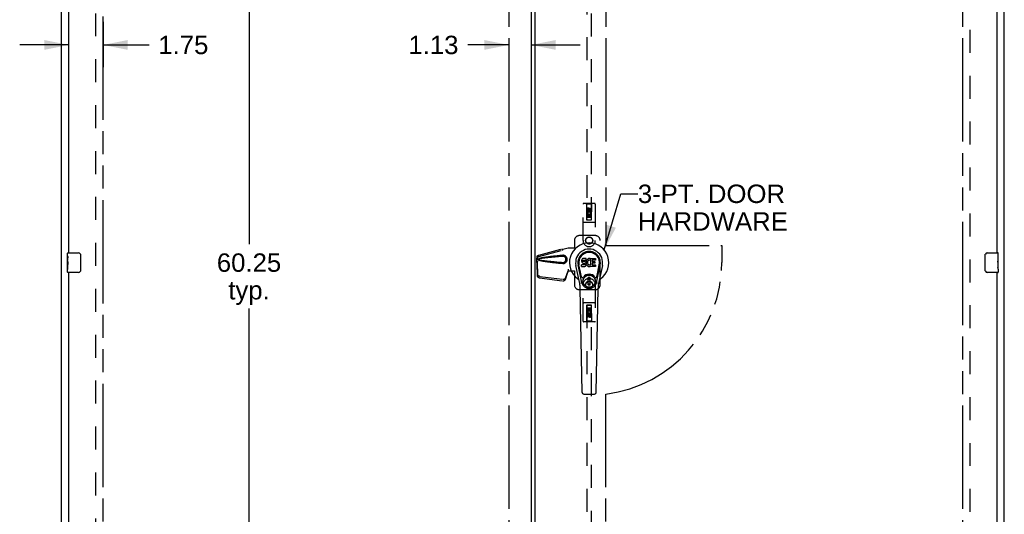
# Model space of a CAD drawing. Header units: inches. Extents: x 0 to 212, y 0 to 138.
# Tile 4 of 12: x 44 to 94, y 58 to 83. Entities that reach past the tile are written whole.
import ezdxf

# ---------------------------------------------------------------- set-up
doc = ezdxf.new("R2010")
doc.units = ezdxf.units.IN
doc.header["$LTSCALE"] = 11.6875
doc.header["$MEASUREMENT"] = 0
doc.linetypes.add('HIDDEN', pattern=[0.2, 0.1, -0.1])
doc.linetypes.add('PHANTOM', pattern=[0.8, 0.45, -0.05, 0.1, -0.05, 0.1, -0.05])
doc.layers.get('0').update_dxf_attribs({"linetype": 'CONTINUOUS'})
for name, color, linetype in [('02___PRT_ALL_AXES', 7, 'CONTINUOUS'), ('AVAILABLE_DOOR_SPACE', 7, 'CONTINUOUS'), ('DEFAULT_2', 8, 'HIDDEN'), ('DIMENSIONS', 7, 'CONTINUOUS')]:
    doc.layers.add(name, color=color, linetype=linetype)
doc.styles.get("Standard").update_dxf_attribs({"font": 'arial.ttf'})
doc.dimstyles.new('DIMSTYLE_1', dxfattribs={"dimtxt": 0.9375, "dimasz": 1.25, "dimexe": 0.09, "dimexo": 0.07, "dimgap": 0.0375, "dimtad": 0, "dimtih": 1, "dimtoh": 1, "dimzin": 4, "dimdsep": 46, "dimtxsty": 'Standard', "dimblk": '_FILLED', "dimblk1": '_FILLED', "dimblk2": '_FILLED', "dimcen": 0.09, "dimazin": 1, "dimtfac": 1, "dimtdec": 3, "dimtofl": 0, "dimtmove": 0, "dimatfit": 3, "dimldrblk": '_FILLED', "dimfxl": 1, "dimtolj": 1, "dimtzin": 4, "dimarcsym": 0})
doc.dimstyles.get("Standard").update_dxf_attribs({"dimtxt": 1.0625, "dimasz": 1.25, "dimexe": 0.09, "dimexo": 0.07, "dimgap": 0.09, "dimtad": 0, "dimtih": 1, "dimtoh": 1, "dimdec": 3, "dimzin": 4, "dimdsep": 46, "dimtxsty": 'Standard', "dimblk": '_FILLED', "dimblk1": '_FILLED', "dimblk2": '_FILLED', "dimcen": 0.09, "dimadec": 3, "dimazin": 1, "dimtp": 0.001, "dimtm": 0.001, "dimtfac": 1, "dimtdec": 3, "dimtofl": 0, "dimtmove": 0, "dimatfit": 3, "dimldrblk": '_FILLED', "dimfxl": 1, "dimtolj": 1, "dimtzin": 4, "dimarcsym": 0})

# ---------------------------------------------------------------- blocks, each defined once
blk = doc.blocks.new('_FILLED')
at = {"color": 0, "linetype": 'ByBlock'}
blk.add_solid([(0, 0), (-1, 0.2), (-1, -0.2)], dxfattribs=at)
blk = doc.blocks.new('*D16')
at = {"layer": 'DIMENSIONS', "color": 2, "linetype": 'Continuous'}
for p, q in [((68.594, 81.643), (66.494, 81.643)), ((69.719, 81.643), (72.219, 81.643))]:
    blk.add_line(p, q, dxfattribs=at)
at = {"layer": 'DIMENSIONS', "color": 2, "linetype": 'Continuous', "xscale": 1.25, "yscale": 1.25, "zscale": 1.25}
blk.add_blockref('_FILLED', (68.594, 81.643), dxfattribs=at)
at = {"layer": 'DIMENSIONS', "color": 2, "linetype": 'Continuous', "xscale": 1.25, "yscale": 1.25, "zscale": 1.25, "rotation": 180}
blk.add_blockref('_FILLED', (69.719, 81.643), dxfattribs=at)
at = {"layer": 'DIMENSIONS', "color": 2, "linetype": 'Continuous', "insert": (66.025, 82.111), "char_height": 0.9375, "width": 2.54763, "attachment_point": 3, "line_spacing_factor": 0.9}
blk.add_mtext('1.13', dxfattribs=at)
blk = doc.blocks.new('*D18')
at = {"layer": 'DIMENSIONS', "color": 2, "linetype": 'Continuous'}
for p, q in [((46.188, 80.518), (46.188, 82.812)), ((47.938, 82.812), (47.938, 80.518)), ((46.188, 81.643), (43.688, 81.643)), ((47.938, 81.643), (50.277, 81.643))]:
    blk.add_line(p, q, dxfattribs=at)
at = {"layer": 'DIMENSIONS', "color": 2, "linetype": 'Continuous', "xscale": 1.25, "yscale": 1.25, "zscale": 1.25}
blk.add_blockref('_FILLED', (46.188, 81.643), dxfattribs=at)
at = {"layer": 'DIMENSIONS', "color": 2, "linetype": 'Continuous', "xscale": 1.25, "yscale": 1.25, "zscale": 1.25, "rotation": 180}
blk.add_blockref('_FILLED', (47.938, 81.643), dxfattribs=at)
at = {"layer": 'DIMENSIONS', "color": 2, "linetype": 'Continuous', "insert": (50.745, 82.111), "char_height": 0.9375, "width": 2.54763, "attachment_point": 1, "line_spacing_factor": 0.9}
blk.add_mtext('1.75', dxfattribs=at)
blk = doc.blocks.new('*D21')
at = {"layer": 'DIMENSIONS', "color": 2, "linetype": 'Continuous'}
for p, q in [((55.362, 100.684), (55.362, 71.497)), ((55.362, 40.434), (55.362, 68.215))]:
    blk.add_line(p, q, dxfattribs=at)
at = {"layer": 'DIMENSIONS', "color": 2, "linetype": 'Continuous', "xscale": 1.25, "yscale": 1.25, "zscale": 1.25}
for p, rotation in [((55.362, 100.684), 90), ((55.362, 40.434), 270)]:
    blk.add_blockref('_FILLED', p, dxfattribs=dict(at, rotation=rotation))
at = {"layer": 'DIMENSIONS', "color": 2, "linetype": 'Continuous', "insert": (55.362, 71.028), "char_height": 0.9375, "width": 3.27602, "attachment_point": 2, "line_spacing_factor": 0.9}
blk.add_mtext('60.25\\Ptyp.', dxfattribs=at)

msp = doc.modelspace()

# ---------------------------------------------------------------- linework, layer by layer
at = {"color": 3, "linetype": 'Continuous'}
for p, q in [((45.813, 32.663), (45.813, 104.455)), ((93.813, 32.663), (93.813, 104.455)), ((69.719, 100.785), (69.719, 40.333)), ((69.906, 100.65), (69.906, 40.468)), ((46.188, 71.059), (46.188, 96.309)), ((93.438, 96.309), (93.438, 71.059)), ((46.188, 44.809), (46.188, 70.059)), ((93.438, 70.059), (93.438, 44.809))]:
    msp.add_line(p, q, dxfattribs=at)
at = {"color": 7, "linetype": 'Continuous'}
for p, q in [((46.143, 71.059), (46.683, 71.059)), ((46.783, 70.959), (46.783, 70.159)), ((72.299, 70.697), (72.294, 70.673)), ((72.308, 70.719), (72.299, 70.697)), ((72.322, 70.739), (72.308, 70.719)), ((72.33, 70.747), (72.322, 70.739)), ((72.34, 70.754), (72.33, 70.747)), ((72.361, 70.763), (72.34, 70.754)), ((72.385, 70.771), (72.361, 70.763)), ((72.369, 70.675), (72.374, 70.68)), ((72.374, 70.68), (72.389, 70.684)), ((72.524, 70.771), (72.385, 70.771)), ((72.389, 70.684), (72.404, 70.685)), ((72.404, 70.685), (72.517, 70.685)), ((72.517, 70.685), (72.522, 70.686)), ((72.522, 70.686), (72.524, 70.691)), ((72.526, 70.728), (72.524, 70.771)), ((72.524, 70.691), (72.525, 70.704)), ((72.525, 70.704), (72.526, 70.728)), ((72.558, 70.69), (72.547, 70.671)), ((72.571, 70.708), (72.558, 70.69)), ((72.586, 70.725), (72.571, 70.708)), ((72.602, 70.74), (72.586, 70.725)), ((72.62, 70.753), (72.602, 70.74)), ((72.641, 70.762), (72.62, 70.753)), ((72.665, 70.681), (72.64, 70.67)), ((72.663, 70.767), (72.641, 70.762)), ((72.685, 70.769), (72.663, 70.767)), ((72.678, 70.684), (72.665, 70.681)), ((72.691, 70.684), (72.678, 70.684)), ((72.707, 70.769), (72.685, 70.769)), ((72.704, 70.681), (72.691, 70.684)), ((72.717, 70.676), (72.704, 70.681)), ((72.718, 70.767), (72.707, 70.769)), ((72.729, 70.764), (72.718, 70.767)), ((72.749, 70.746), (72.723, 70.678)), ((72.748, 70.752), (72.729, 70.764)), ((72.758, 70.443), (72.758, 70.769)), ((72.758, 70.769), (72.995, 70.769)), ((72.828, 70.681), (72.828, 70.613)), ((72.995, 70.685), (72.832, 70.685)), ((72.999, 70.764), (72.999, 70.69)), ((92.843, 70.159), (92.843, 70.959)), ((92.943, 71.059), (93.483, 71.059)), ((72.201, 69.49), (72.004, 70.416)), ((72.312, 69.537), (72.12, 70.44)), ((72.168, 70.214), (72.123, 70.441)), ((72.235, 70.067), (72.161, 70.448)), ((72.294, 70.673), (72.292, 70.65)), ((72.292, 70.65), (72.293, 70.626)), ((72.293, 70.626), (72.297, 70.602)), ((72.294, 70.364), (72.294, 70.439)), ((72.297, 70.602), (72.305, 70.58)), ((72.358, 70.444), (72.299, 70.443)), ((72.299, 70.359), (72.443, 70.359)), ((72.305, 70.58), (72.318, 70.56)), ((72.318, 70.56), (72.334, 70.543)), ((72.334, 70.543), (72.354, 70.53)), ((72.354, 70.53), (72.365, 70.525)), ((72.419, 70.444), (72.358, 70.444)), ((72.363, 70.638), (72.364, 70.653)), ((72.364, 70.631), (72.363, 70.638)), ((72.364, 70.653), (72.366, 70.668)), ((72.366, 70.623), (72.364, 70.631)), ((72.365, 70.525), (72.377, 70.523)), ((72.366, 70.668), (72.369, 70.675)), ((72.37, 70.617), (72.366, 70.623)), ((72.377, 70.613), (72.37, 70.617)), ((72.391, 70.609), (72.377, 70.613)), ((72.377, 70.523), (72.424, 70.523)), ((72.415, 70.61), (72.391, 70.609)), ((72.439, 70.609), (72.415, 70.61)), ((72.434, 70.445), (72.419, 70.444)), ((72.424, 70.523), (72.432, 70.522)), ((72.432, 70.522), (72.439, 70.52)), ((72.441, 70.449), (72.434, 70.445)), ((72.462, 70.603), (72.439, 70.609)), ((72.439, 70.52), (72.445, 70.515)), ((72.446, 70.454), (72.441, 70.449)), ((72.443, 70.359), (72.455, 70.361)), ((72.445, 70.515), (72.45, 70.509)), ((72.455, 70.466), (72.446, 70.454)), ((72.45, 70.509), (72.456, 70.496)), ((72.458, 70.473), (72.455, 70.466)), ((72.455, 70.361), (72.466, 70.365)), ((72.456, 70.496), (72.459, 70.481)), ((72.459, 70.481), (72.458, 70.473)), ((72.473, 70.599), (72.462, 70.603)), ((72.466, 70.365), (72.486, 70.379)), ((72.483, 70.592), (72.473, 70.599)), ((72.5, 70.575), (72.483, 70.592)), ((72.486, 70.379), (72.503, 70.395)), ((72.514, 70.555), (72.5, 70.575)), ((72.503, 70.395), (72.51, 70.405)), ((72.51, 70.405), (72.515, 70.416)), ((72.523, 70.533), (72.514, 70.555)), ((72.515, 70.416), (72.524, 70.439)), ((72.529, 70.51), (72.523, 70.533)), ((72.529, 70.607), (72.524, 70.562)), ((72.524, 70.562), (72.525, 70.54)), ((72.524, 70.439), (72.53, 70.462)), ((72.525, 70.54), (72.528, 70.518)), ((72.528, 70.518), (72.533, 70.496)), ((72.533, 70.629), (72.529, 70.607)), ((72.532, 70.486), (72.529, 70.51)), ((72.53, 70.462), (72.532, 70.486)), ((72.539, 70.65), (72.533, 70.629)), ((72.533, 70.496), (72.54, 70.475)), ((72.547, 70.671), (72.539, 70.65)), ((72.54, 70.475), (72.561, 70.436)), ((72.561, 70.436), (72.574, 70.417)), ((72.574, 70.417), (72.588, 70.401)), ((72.588, 70.401), (72.605, 70.386)), ((72.594, 70.578), (72.593, 70.551)), ((72.593, 70.551), (72.595, 70.538)), ((72.597, 70.605), (72.594, 70.578)), ((72.595, 70.538), (72.598, 70.525)), ((72.601, 70.617), (72.597, 70.605)), ((72.598, 70.525), (72.608, 70.5)), ((72.607, 70.629), (72.601, 70.617)), ((72.605, 70.386), (72.622, 70.372)), ((72.621, 70.652), (72.607, 70.629)), ((72.608, 70.5), (72.621, 70.477)), ((72.629, 70.663), (72.621, 70.652)), ((72.621, 70.477), (72.63, 70.467)), ((72.622, 70.372), (72.632, 70.367)), ((72.64, 70.67), (72.629, 70.663)), ((72.63, 70.467), (72.64, 70.458)), ((72.632, 70.367), (72.643, 70.363)), ((72.64, 70.458), (72.651, 70.451)), ((72.643, 70.363), (72.664, 70.358)), ((72.651, 70.451), (72.664, 70.446)), ((72.664, 70.446), (72.677, 70.444)), ((72.664, 70.358), (72.686, 70.355)), ((72.677, 70.444), (72.69, 70.443)), ((72.686, 70.355), (72.709, 70.358)), ((72.69, 70.443), (72.703, 70.445)), ((72.703, 70.445), (72.716, 70.449)), ((72.709, 70.358), (72.73, 70.365)), ((72.716, 70.449), (72.728, 70.455)), ((72.728, 70.455), (72.739, 70.462)), ((72.73, 70.365), (72.749, 70.376)), ((72.746, 70.461), (72.758, 70.443)), ((72.76, 70.377), (72.749, 70.377)), ((72.749, 70.376), (72.749, 70.377)), ((72.76, 70.364), (72.76, 70.377)), ((72.995, 70.359), (72.764, 70.359)), ((72.829, 70.522), (72.829, 70.445)), ((72.832, 70.609), (72.964, 70.609)), ((72.964, 70.527), (72.834, 70.527)), ((72.834, 70.44), (72.995, 70.44)), ((72.968, 70.604), (72.968, 70.531)), ((73, 70.436), (73, 70.364)), ((73.044, 69.537), (73.236, 70.44)), ((73.121, 70.067), (73.195, 70.448)), ((73.352, 70.416), (73.154, 69.49)), ((73.188, 70.214), (73.232, 70.441)), ((46.683, 70.059), (46.143, 70.059)), ((72.283, 69.842), (72.235, 70.067)), ((72.723, 69.802), (72.633, 69.802)), ((72.633, 69.428), (72.633, 69.802)), ((72.633, 69.762), (72.723, 69.762)), ((72.684, 69.762), (72.684, 69.684)), ((72.723, 69.684), (72.684, 69.684)), ((72.723, 69.428), (72.723, 69.802)), ((73.073, 69.842), (73.121, 70.067)), ((93.483, 70.059), (92.943, 70.059)), ((72.32, 63.944), (72.227, 69.264)), ((72.723, 69.467), (72.633, 69.467)), ((72.633, 69.428), (72.723, 69.428)), ((73.036, 63.944), (73.129, 69.264)), ((72.399, 63.866), (72.957, 63.866))]:
    msp.add_line(p, q, dxfattribs=at)
for points in [[(46.776, 70.995), (46.778, 70.99), (46.78, 70.984), (46.781, 70.978), (46.782, 70.972), (46.782, 70.965), (46.783, 70.959)], [(92.843, 70.959), (92.843, 70.965), (92.844, 70.972), (92.844, 70.978), (92.846, 70.984), (92.847, 70.99), (92.849, 70.995)], [(46.783, 70.159), (46.782, 70.153), (46.782, 70.147), (46.781, 70.141), (46.78, 70.135), (46.778, 70.129), (46.776, 70.123)], [(92.849, 70.123), (92.847, 70.129), (92.846, 70.135), (92.844, 70.141), (92.844, 70.147), (92.843, 70.153), (92.843, 70.159)], [(72.28, 69.506), (72.278, 69.512), (72.276, 69.517), (72.275, 69.523), (72.274, 69.529)], [(73.082, 69.529), (73.081, 69.523), (73.08, 69.517), (73.078, 69.512), (73.076, 69.506)]]:
    msp.add_lwpolyline(points, dxfattribs=at)
for radius in [0.317, 0.313]:
    msp.add_circle((72.678, 69.615), radius, dxfattribs=at)
for centre, radius, start, end in [((72.678, 70.559), 1.004, 305.5066, 234.4934), ((72.678, 70.559), 0.689, 347.9703, 192.0297), ((46.143, 71.044), 0.015, 90, 180), ((46.683, 70.959), 0.1, 21.1999, 90), ((72.678, 70.559), 0.571, 347.9703, 192.0297), ((72.678, 70.549), 0.527, 348.9402, 191.0594), ((72.719, 70.68), 0.00448, 246.1578, 339.0016), ((72.745, 70.748), 0.00448, 339.0016, 51.8729), ((72.832, 70.681), 0.00448, 90, 180), ((72.995, 70.764), 0.00448, 0, 90), ((72.995, 70.69), 0.00448, 270, 360), ((92.943, 70.959), 0.1, 90, 158.7946), ((93.483, 71.044), 0.015, 0, 90), ((72.299, 70.439), 0.00448, 90, 180.0119), ((72.299, 70.364), 0.00483, 180, 270), ((72.742, 70.458), 0.00448, 34.0893, 127.3444), ((72.764, 70.364), 0.00448, 180, 270), ((72.832, 70.613), 0.00448, 180, 270), ((72.834, 70.522), 0.00448, 90, 180), ((72.834, 70.445), 0.00448, 180, 270), ((72.964, 70.604), 0.00448, 0, 90), ((72.964, 70.531), 0.00448, 270, 360), ((72.995, 70.436), 0.00448, 0, 90), ((72.995, 70.364), 0.00448, 270, 360), ((46.143, 70.074), 0.015, 180, 270), ((46.683, 70.159), 0.1, 270, 338.7946), ((71.981, 69.582), 0.197, 12.0297, 54.4934), ((72.341, 69.854), 0.0591, 192.0297, 324.5763), ((72.678, 69.615), 0.354, 35.4237, 144.5763), ((73.015, 69.854), 0.0591, 215.4237, 347.9703), ((73.375, 69.582), 0.197, 125.5066, 167.9703), ((92.943, 70.159), 0.1, 201.1999, 270), ((93.483, 70.074), 0.015, 270, 360), ((71.046, 69.243), 1.181, 1, 12.0297), ((72.678, 69.615), 0.374, 192.0297, 347.9703), ((74.31, 69.243), 1.181, 167.9703, 179), ((72.399, 63.945), 0.0787, 181, 270), ((72.957, 63.945), 0.0787, 270, 359)]:
    msp.add_arc(centre, radius, start, end, dxfattribs=at)
msp.add_ellipse((72.678, 70.549), major_axis=(0, 0.565), ratio=0.999848, start_param=-1.76365, end_param=1.76365, dxfattribs=at)
at = {"layer": '02___PRT_ALL_AXES', "color": 8, "linetype": 'HIDDEN'}
for p, q in [((72.571, 73.182), (72.571, 73.274)), ((72.614, 73.274), (72.614, 73.182)), ((72.658, 73.246), (72.658, 73.274)), ((72.699, 73.288), (72.699, 73.242)), ((72.742, 73.246), (72.742, 73.338)), ((72.742, 73.338), (72.785, 73.338)), ((72.785, 73.338), (72.785, 73.246)), ((72.614, 73.182), (72.571, 73.182)), ((72.571, 72.869), (72.571, 73.025)), ((72.571, 73.025), (72.749, 73.025)), ((72.614, 72.869), (72.571, 72.869)), ((72.619, 73.05), (72.58, 73.033)), ((72.614, 72.983), (72.614, 72.869)), ((72.656, 72.983), (72.614, 72.983)), ((72.656, 72.891), (72.656, 72.983)), ((72.699, 72.891), (72.656, 72.891)), ((72.699, 72.983), (72.699, 72.891)), ((72.742, 72.983), (72.699, 72.983)), ((72.749, 73.025), (72.73, 73.038)), ((72.742, 72.869), (72.742, 72.983)), ((72.785, 72.869), (72.742, 72.869)), ((72.774, 73.029), (72.772, 73.025)), ((72.772, 73.025), (72.785, 73.025)), ((72.785, 73.025), (72.785, 72.869)), ((72.571, 68.249), (72.614, 68.249)), ((72.571, 68.093), (72.571, 68.249)), ((72.614, 68.249), (72.614, 68.136)), ((72.657, 68.228), (72.7, 68.228)), ((72.657, 68.136), (72.657, 68.228)), ((72.7, 68.228), (72.7, 68.136)), ((72.742, 68.249), (72.785, 68.249)), ((72.742, 68.136), (72.742, 68.249)), ((72.785, 68.249), (72.785, 68.093)), ((72.584, 68.093), (72.571, 68.093)), ((72.571, 67.78), (72.571, 67.873)), ((72.614, 67.78), (72.571, 67.78)), ((72.582, 68.089), (72.584, 68.093)), ((72.785, 68.093), (72.607, 68.093)), ((72.607, 68.093), (72.626, 68.08)), ((72.614, 68.136), (72.657, 68.136)), ((72.614, 67.873), (72.614, 67.78)), ((72.657, 67.83), (72.657, 67.877)), ((72.698, 67.873), (72.698, 67.844)), ((72.7, 68.136), (72.742, 68.136)), ((72.736, 68.069), (72.776, 68.086)), ((72.742, 67.937), (72.785, 67.937)), ((72.742, 67.844), (72.742, 67.937)), ((72.785, 67.937), (72.785, 67.844))]:
    msp.add_line(p, q, dxfattribs=at)
at = {"layer": '02___PRT_ALL_AXES', "color": 7, "linetype": 'Continuous'}
for p, q in [((46.128, 70.899), (46.128, 71.044)), ((46.128, 70.641), (46.128, 70.898)), ((46.133, 70.842), (46.128, 70.842)), ((46.135, 70.674), (46.135, 70.811)), ((93.498, 70.905), (93.491, 70.905)), ((93.491, 70.905), (93.491, 70.675)), ((93.498, 70.738), (93.491, 70.738)), ((93.498, 70.48), (93.498, 71.044)), ((46.128, 70.674), (46.135, 70.674)), ((46.128, 70.074), (46.128, 70.638)), ((46.129, 70.612), (46.128, 70.612)), ((46.128, 70.48), (46.134, 70.48)), ((46.128, 70.444), (46.135, 70.444)), ((46.128, 70.381), (46.135, 70.381)), ((46.128, 70.213), (46.135, 70.213)), ((46.129, 70.614), (46.131, 70.592)), ((46.135, 70.213), (46.135, 70.444)), ((93.498, 70.675), (93.491, 70.675)), ((93.498, 70.444), (93.491, 70.444)), ((93.491, 70.444), (93.491, 70.308)), ((93.498, 70.639), (93.492, 70.639)), ((93.492, 70.276), (93.498, 70.276)), ((93.496, 70.505), (93.494, 70.527)), ((93.496, 70.507), (93.498, 70.507)), ((93.498, 70.221), (93.498, 70.478)), ((93.498, 70.22), (93.498, 70.074))]:
    msp.add_line(p, q, dxfattribs=at)
for points in [[(46.128, 70.899), (46.128, 70.895), (46.128, 70.89), (46.129, 70.885), (46.13, 70.872)], [(46.13, 70.872), (46.131, 70.864), (46.132, 70.856), (46.133, 70.847)], [(46.133, 70.847), (46.134, 70.838), (46.134, 70.829), (46.135, 70.82), (46.135, 70.811)], [(46.128, 70.641), (46.128, 70.633), (46.128, 70.624), (46.129, 70.614)], [(46.131, 70.592), (46.132, 70.58), (46.133, 70.568), (46.134, 70.555), (46.134, 70.543), (46.135, 70.53), (46.135, 70.517), (46.135, 70.504), (46.134, 70.492), (46.134, 70.479), (46.133, 70.467), (46.132, 70.455)], [(93.494, 70.527), (93.493, 70.539), (93.493, 70.551), (93.492, 70.563), (93.491, 70.576), (93.491, 70.588), (93.491, 70.601), (93.491, 70.614), (93.491, 70.627), (93.492, 70.639), (93.493, 70.652), (93.493, 70.664)], [(93.492, 70.271), (93.492, 70.28), (93.491, 70.289), (93.491, 70.298), (93.491, 70.308)], [(93.495, 70.247), (93.494, 70.254), (93.493, 70.263), (93.492, 70.271)], [(93.498, 70.22), (93.498, 70.224), (93.497, 70.228), (93.497, 70.234), (93.495, 70.247)], [(93.498, 70.478), (93.498, 70.486), (93.497, 70.495), (93.496, 70.505)]]:
    msp.add_lwpolyline(points, dxfattribs=at)
at = {"layer": '02___PRT_ALL_AXES', "color": 8, "linetype": 'HIDDEN'}
for centre, radius in [((72.678, 73.231), 0.085), ((72.678, 71.684), 0.172), ((72.678, 69.434), 0.172), ((72.678, 67.887), 0.085)]:
    msp.add_circle(centre, radius, dxfattribs=at)
for centre, radius, start, end in [((72.636, 73.274), 0.0644, 12.2995, 180.0775), ((72.636, 73.274), 0.0219, 359.9011, 180), ((72.721, 73.246), 0.0635, 180, 360), ((72.72, 73.246), 0.0219, 190.307, 360), ((72.678, 73.075), 0.107, 334.2636, 203.4027), ((72.678, 73.075), 0.0639, 324.8895, 203.4026), ((72.678, 68.043), 0.107, 154.2636, 23.4027), ((72.635, 67.873), 0.0635, 0, 180), ((72.678, 68.043), 0.0639, 144.8895, 23.4026), ((72.636, 67.873), 0.0219, 10.307, 180), ((72.72, 67.844), 0.0644, 192.2995, 0.0775), ((72.72, 67.844), 0.0219, 179.9011, 360)]:
    msp.add_arc(centre, radius, start, end, dxfattribs=at)
at = {"layer": '02___PRT_ALL_AXES', "color": 7, "linetype": 'Continuous'}
for centre, start_param, end_param in [((46.391, 70.475), -3.141593, -2.961605), ((93.235, 70.643), 0, 0.179988)]:
    msp.add_ellipse(centre, major_axis=(0.263, 0), ratio=0.432808, start_param=start_param, end_param=end_param, dxfattribs=at)
at = {"layer": 'AVAILABLE_DOOR_SPACE', "color": 4, "linetype": 'PHANTOM'}
for p, q in [((47.938, 40.434), (47.938, 100.684)), ((68.594, 100.684), (68.594, 40.434)), ((73.531, 100.684), (73.531, 71.434)), ((91.688, 100.684), (91.688, 40.434)), ((73.531, 71.434), (79.428, 71.434)), ((79.428, 71.434), (79.428, 70.559)), ((73.531, 40.434), (73.531, 63.863))]:
    msp.add_line(p, q, dxfattribs=at)
msp.add_arc((72.678, 70.559), 6.75, 277.2642, 360, dxfattribs=at)
at = {"layer": 'DEFAULT_2', "color": 8, "linetype": 'HIDDEN'}
for p, q in [((47.563, 40.007), (47.563, 101.111)), ((92.063, 101.111), (92.063, 40.007)), ((72.553, 100.731), (72.553, 72.73)), ((72.803, 72.73), (72.803, 100.731)), ((72.365, 71.684), (72.365, 73.541)), ((72.96, 73.571), (72.395, 73.571)), ((72.548, 73.541), (72.518, 73.571)), ((72.548, 73.541), (72.551, 72.731)), ((72.808, 73.541), (72.548, 73.541)), ((72.678, 73.303), (72.615, 73.267)), ((72.615, 73.267), (72.615, 73.195)), ((72.615, 73.267), (72.625, 73.261)), ((72.615, 73.195), (72.625, 73.201)), ((72.615, 73.195), (72.678, 73.159)), ((72.678, 73.292), (72.625, 73.261)), ((72.625, 73.261), (72.625, 73.201)), ((72.625, 73.201), (72.678, 73.17)), ((72.678, 73.303), (72.678, 73.292)), ((72.74, 73.267), (72.678, 73.303)), ((72.73, 73.261), (72.678, 73.292)), ((72.678, 73.17), (72.73, 73.201)), ((72.678, 73.159), (72.74, 73.195)), ((72.74, 73.267), (72.73, 73.261)), ((72.73, 73.201), (72.73, 73.261)), ((72.74, 73.195), (72.73, 73.201)), ((72.74, 73.195), (72.74, 73.267)), ((72.804, 72.731), (72.808, 73.541)), ((72.808, 73.541), (72.838, 73.571)), ((72.99, 73.541), (72.99, 71.684)), ((72.806, 72.981), (72.55, 72.981)), ((72.551, 72.731), (72.804, 72.731)), ((72.553, 72.733), (72.803, 72.733)), ((72.553, 72.73), (72.803, 72.73)), ((72.763, 72.856), (72.593, 72.856)), ((72.678, 73.159), (72.678, 73.17)), ((72.96, 72.606), (72.395, 72.606)), ((71.928, 71.684), (71.928, 71.331)), ((72.99, 71.934), (72.178, 71.934)), ((73.24, 69.434), (73.24, 71.684)), ((70.108, 70.942), (71.298, 71.261)), ((70.121, 70.871), (71.312, 71.19)), ((71.299, 71.258), (71.298, 71.261)), ((71.312, 71.19), (71.298, 71.261)), ((71.299, 71.258), (71.313, 71.187)), ((71.313, 71.187), (71.312, 71.19)), ((71.338, 71.241), (71.61, 71.314)), ((71.346, 71.241), (71.338, 71.241)), ((71.346, 71.241), (71.618, 71.314)), ((71.61, 71.314), (71.931, 71.314)), ((71.924, 71.314), (71.928, 71.331)), ((71.931, 71.314), (71.928, 71.331)), ((70.02, 70.763), (70.022, 70.785)), ((70.02, 70.561), (70.02, 70.763)), ((70.026, 70.763), (70.02, 70.763)), ((70.027, 70.761), (70.027, 70.761)), ((70.027, 70.761), (70.027, 70.76)), ((70.027, 70.76), (70.027, 70.757)), ((70.027, 70.757), (70.028, 70.745)), ((70.028, 70.745), (70.029, 70.727)), ((70.029, 70.727), (70.031, 70.716)), ((70.031, 70.716), (70.031, 70.706)), ((70.041, 70.743), (70.048, 70.768)), ((70.074, 70.929), (70.088, 70.858)), ((71.357, 70.933), (71.334, 70.932)), ((70.029, 70.573), (70.015, 70.502)), ((70.016, 70.512), (70.015, 70.502)), ((70.015, 70.502), (70.034, 69.887)), ((70.017, 70.522), (70.016, 70.512)), ((70.018, 70.533), (70.017, 70.522)), ((70.026, 70.589), (70.018, 70.533)), ((70.042, 70.643), (70.02, 70.561)), ((70.02, 70.561), (70.026, 70.561)), ((70.029, 70.573), (70.048, 69.958)), ((70.05, 70.643), (70.048, 70.636)), ((71.61, 70.222), (71.618, 70.222)), ((71.61, 70.222), (71.61, 70.211)), ((71.61, 70.222), (71.61, 70.134)), ((71.61, 70.211), (71.61, 70.181)), ((71.618, 70.222), (71.618, 70.134)), ((70.152, 69.788), (71.339, 69.635)), ((70.165, 69.859), (71.353, 69.706)), ((71.466, 69.693), (71.598, 70.076)), ((71.479, 69.764), (71.611, 70.148)), ((71.598, 70.076), (71.611, 70.148)), ((71.607, 70.143), (71.598, 70.076)), ((71.61, 70.134), (71.931, 70.134)), ((71.611, 70.163), (71.611, 70.158)), ((71.924, 70.134), (71.928, 70.117)), ((71.931, 70.134), (71.928, 70.117)), ((71.928, 70.117), (71.928, 69.434)), ((72.178, 69.184), (72.99, 69.184)), ((72.365, 67.577), (72.365, 69.434)), ((72.99, 69.434), (72.99, 67.577)), ((72.96, 68.512), (72.395, 68.512)), ((72.551, 68.387), (72.548, 67.577)), ((72.551, 68.387), (72.804, 68.387)), ((72.803, 68.389), (72.553, 68.389)), ((72.553, 68.389), (72.553, 40.387)), ((72.803, 68.386), (72.553, 68.386)), ((72.593, 68.262), (72.763, 68.262)), ((72.803, 40.387), (72.803, 68.389)), ((72.808, 67.577), (72.804, 68.387)), ((72.55, 68.137), (72.806, 68.137)), ((72.678, 67.959), (72.615, 67.923)), ((72.615, 67.923), (72.625, 67.918)), ((72.615, 67.923), (72.615, 67.851)), ((72.615, 67.851), (72.625, 67.857)), ((72.615, 67.851), (72.678, 67.815)), ((72.678, 67.948), (72.625, 67.918)), ((72.625, 67.918), (72.625, 67.857)), ((72.625, 67.857), (72.678, 67.827)), ((72.74, 67.923), (72.678, 67.959)), ((72.678, 67.959), (72.678, 67.948)), ((72.73, 67.918), (72.678, 67.948)), ((72.678, 67.827), (72.73, 67.857)), ((72.678, 67.815), (72.74, 67.851)), ((72.678, 67.815), (72.678, 67.827)), ((72.74, 67.923), (72.73, 67.918)), ((72.73, 67.857), (72.73, 67.918)), ((72.74, 67.851), (72.73, 67.857)), ((72.74, 67.851), (72.74, 67.923)), ((72.96, 67.547), (72.395, 67.547)), ((72.548, 67.577), (72.518, 67.547)), ((72.808, 67.577), (72.548, 67.577)), ((72.808, 67.577), (72.838, 67.547))]:
    msp.add_line(p, q, dxfattribs=at)
for points in [[(71.299, 71.258), (71.303, 71.256), (71.306, 71.254), (71.309, 71.252), (71.312, 71.251), (71.314, 71.25), (71.317, 71.249), (71.319, 71.249), (71.322, 71.248)], [(71.313, 71.187), (71.315, 71.188), (71.318, 71.19), (71.32, 71.192), (71.322, 71.194), (71.324, 71.197), (71.325, 71.2), (71.326, 71.202), (71.328, 71.205), (71.329, 71.208), (71.33, 71.211), (71.33, 71.215), (71.331, 71.218), (71.332, 71.222), (71.333, 71.226), (71.334, 71.23), (71.335, 71.234)], [(71.322, 71.248), (71.327, 71.247), (71.329, 71.246), (71.332, 71.246), (71.335, 71.245), (71.339, 71.244), (71.342, 71.242), (71.346, 71.241)], [(71.335, 71.234), (71.337, 71.238), (71.338, 71.241)], [(71.335, 71.234), (71.336, 71.236), (71.337, 71.238), (71.339, 71.24), (71.341, 71.241), (71.343, 71.241)], [(70.022, 70.785), (70.023, 70.791), (70.026, 70.8), (70.029, 70.808), (70.034, 70.816), (70.04, 70.824), (70.047, 70.831), (70.055, 70.839), (70.065, 70.845), (70.076, 70.852), (70.088, 70.858)], [(70.024, 70.821), (70.024, 70.816), (70.024, 70.808), (70.023, 70.8), (70.023, 70.794), (70.023, 70.788), (70.022, 70.785)], [(70.024, 70.821), (70.024, 70.836), (70.026, 70.852), (70.03, 70.867), (70.034, 70.881), (70.04, 70.893), (70.048, 70.904), (70.056, 70.914), (70.065, 70.922), (70.074, 70.929)], [(70.025, 70.802), (70.024, 70.819), (70.024, 70.821)], [(70.031, 70.706), (70.031, 70.722), (70.03, 70.738), (70.029, 70.754), (70.027, 70.77), (70.026, 70.786), (70.025, 70.802)], [(70.026, 70.763), (70.026, 70.763), (70.026, 70.762), (70.026, 70.762), (70.027, 70.762), (70.027, 70.761)], [(70.031, 70.706), (70.033, 70.712), (70.034, 70.718), (70.036, 70.725), (70.038, 70.731), (70.039, 70.737), (70.041, 70.743)], [(70.074, 70.929), (70.082, 70.933), (70.091, 70.936), (70.099, 70.939), (70.108, 70.942)], [(70.088, 70.858), (70.096, 70.862), (70.104, 70.865), (70.112, 70.868), (70.121, 70.871)], [(70.116, 70.759), (70.11, 70.756), (70.105, 70.752), (70.1, 70.748), (70.096, 70.742), (70.094, 70.737), (70.092, 70.731), (70.092, 70.724), (70.092, 70.718), (70.094, 70.712), (70.096, 70.706), (70.1, 70.701), (70.104, 70.696), (70.11, 70.692), (70.116, 70.689)], [(70.116, 70.748), (70.111, 70.747), (70.106, 70.744), (70.102, 70.741), (70.099, 70.737), (70.097, 70.733), (70.096, 70.729), (70.095, 70.724), (70.096, 70.719), (70.097, 70.715), (70.099, 70.711), (70.102, 70.707), (70.106, 70.704), (70.111, 70.702), (70.116, 70.7)], [(71.334, 70.932), (71.259, 70.925), (71.187, 70.917), (71.118, 70.91), (71.051, 70.903), (70.987, 70.896), (70.926, 70.89), (70.867, 70.883), (70.811, 70.876), (70.756, 70.87), (70.704, 70.864), (70.655, 70.858), (70.607, 70.851), (70.561, 70.845), (70.517, 70.839), (70.475, 70.833), (70.434, 70.827), (70.395, 70.821), (70.358, 70.815), (70.323, 70.809), (70.289, 70.803), (70.256, 70.797), (70.225, 70.79), (70.196, 70.783), (70.167, 70.776), (70.141, 70.768), (70.116, 70.759)], [(71.334, 70.879), (71.271, 70.873), (71.209, 70.868), (71.15, 70.863), (71.094, 70.858), (71.039, 70.854), (70.986, 70.849), (70.935, 70.844), (70.886, 70.84), (70.839, 70.836), (70.794, 70.832), (70.751, 70.828), (70.71, 70.824), (70.671, 70.82), (70.633, 70.816), (70.597, 70.813), (70.563, 70.809), (70.53, 70.806), (70.498, 70.803), (70.468, 70.799), (70.439, 70.796), (70.411, 70.793), (70.383, 70.79), (70.356, 70.787), (70.329, 70.783), (70.303, 70.78), (70.276, 70.776), (70.249, 70.773), (70.222, 70.769), (70.195, 70.764), (70.169, 70.76), (70.142, 70.754), (70.116, 70.748)], [(70.116, 70.7), (70.142, 70.694), (70.168, 70.689), (70.195, 70.684), (70.222, 70.68), (70.249, 70.676), (70.275, 70.672), (70.302, 70.669), (70.329, 70.665), (70.356, 70.662), (70.383, 70.659), (70.41, 70.656), (70.439, 70.652), (70.468, 70.649), (70.498, 70.646), (70.529, 70.643), (70.562, 70.639), (70.596, 70.636), (70.632, 70.632), (70.67, 70.629), (70.709, 70.625), (70.751, 70.621), (70.794, 70.617), (70.839, 70.613), (70.886, 70.608), (70.934, 70.604), (70.985, 70.6), (71.038, 70.595), (71.093, 70.59), (71.15, 70.585), (71.209, 70.58), (71.271, 70.575), (71.334, 70.57)], [(70.116, 70.689), (70.14, 70.681), (70.167, 70.673), (70.194, 70.665), (70.224, 70.659), (70.254, 70.652), (70.287, 70.646), (70.32, 70.64), (70.355, 70.634), (70.392, 70.628), (70.431, 70.622), (70.471, 70.616), (70.513, 70.61), (70.557, 70.604), (70.603, 70.597), (70.65, 70.591), (70.7, 70.585), (70.752, 70.579), (70.807, 70.572), (70.863, 70.566), (70.922, 70.559), (70.984, 70.552), (71.048, 70.545), (71.115, 70.538), (71.185, 70.531), (71.258, 70.524), (71.334, 70.516)], [(71.334, 70.516), (71.357, 70.515), (71.379, 70.517), (71.402, 70.521), (71.423, 70.527), (71.445, 70.536), (71.464, 70.547), (71.483, 70.561), (71.499, 70.576), (71.514, 70.591), (71.525, 70.607), (71.535, 70.624), (71.543, 70.64), (71.55, 70.657), (71.555, 70.674), (71.558, 70.691), (71.56, 70.707), (71.561, 70.724), (71.56, 70.741), (71.558, 70.758), (71.555, 70.774), (71.55, 70.791), (71.543, 70.808), (71.535, 70.825), (71.526, 70.841), (71.514, 70.857), (71.499, 70.873), (71.483, 70.888), (71.464, 70.901), (71.445, 70.912), (71.423, 70.921), (71.402, 70.928), (71.379, 70.932), (71.357, 70.933)], [(71.334, 70.57), (71.343, 70.569), (71.353, 70.569), (71.362, 70.57), (71.372, 70.571), (71.381, 70.573), (71.39, 70.576), (71.399, 70.579), (71.407, 70.582), (71.416, 70.586), (71.424, 70.591), (71.432, 70.596), (71.441, 70.602), (71.449, 70.609), (71.457, 70.617), (71.465, 70.626), (71.472, 70.636), (71.479, 70.647), (71.484, 70.658), (71.489, 70.67), (71.492, 70.681), (71.495, 70.692), (71.497, 70.703), (71.498, 70.713), (71.498, 70.723), (71.498, 70.734), (71.497, 70.744), (71.495, 70.755), (71.493, 70.766), (71.49, 70.777), (71.485, 70.788), (71.48, 70.799), (71.473, 70.81), (71.466, 70.821), (71.458, 70.83), (71.45, 70.838), (71.442, 70.845), (71.433, 70.852), (71.425, 70.857), (71.417, 70.862), (71.408, 70.866), (71.399, 70.87), (71.39, 70.873), (71.381, 70.875), (71.372, 70.877), (71.362, 70.878), (71.353, 70.879), (71.344, 70.879), (71.334, 70.879)], [(70.05, 70.643), (70.044, 70.623), (70.039, 70.604), (70.034, 70.585), (70.028, 70.567), (70.023, 70.549), (70.018, 70.533)], [(70.042, 70.643), (70.039, 70.633), (70.037, 70.624), (70.034, 70.615), (70.031, 70.606), (70.029, 70.597), (70.026, 70.589)], [(70.026, 70.589), (70.027, 70.586), (70.027, 70.583), (70.027, 70.581), (70.028, 70.578), (70.028, 70.575), (70.029, 70.573)], [(71.61, 70.194), (71.61, 70.186), (71.61, 70.173), (71.609, 70.159), (71.607, 70.143), (71.605, 70.126), (71.603, 70.115)], [(71.618, 70.222), (71.615, 70.201), (71.613, 70.181), (71.61, 70.162), (71.607, 70.143)], [(71.61, 70.181), (71.611, 70.172), (71.611, 70.163)], [(70.034, 69.887), (70.036, 69.875), (70.039, 69.864), (70.044, 69.853), (70.051, 69.842), (70.059, 69.832), (70.069, 69.822), (70.081, 69.814), (70.093, 69.806), (70.107, 69.8), (70.121, 69.794), (70.136, 69.79), (70.152, 69.788)], [(70.165, 69.859), (70.15, 69.861), (70.135, 69.865), (70.12, 69.871), (70.107, 69.877), (70.094, 69.885), (70.083, 69.893), (70.073, 69.903), (70.064, 69.913), (70.057, 69.924), (70.052, 69.935), (70.049, 69.946), (70.048, 69.958)], [(71.339, 69.635), (71.353, 69.634), (71.368, 69.634), (71.381, 69.635), (71.395, 69.637), (71.408, 69.641), (71.42, 69.646), (71.43, 69.651), (71.44, 69.658), (71.449, 69.666), (71.456, 69.674), (71.462, 69.683), (71.466, 69.693)], [(71.479, 69.764), (71.475, 69.754), (71.47, 69.745), (71.462, 69.737), (71.454, 69.729), (71.444, 69.722), (71.433, 69.717), (71.421, 69.712), (71.408, 69.708), (71.395, 69.706), (71.381, 69.705), (71.367, 69.705), (71.353, 69.706)], [(71.611, 70.158), (71.611, 70.155), (71.611, 70.152), (71.611, 70.15), (71.611, 70.148)]]:
    msp.add_lwpolyline(points, dxfattribs=at)
for centre, radius in [((72.678, 73.231), 0.0845), ((72.678, 71.684), 0.18), ((72.678, 69.434), 0.18), ((72.678, 67.887), 0.0845)]:
    msp.add_circle(centre, radius, dxfattribs=at)
for centre, radius, start, end in [((72.395, 73.541), 0.03, 90, 180), ((72.96, 73.541), 0.03, 0, 90), ((72.593, 72.816), 0.04, 90, 180), ((72.593, 72.771), 0.04, 180, 270), ((72.763, 72.816), 0.04, 0, 90), ((72.763, 72.771), 0.04, 270, 360), ((72.395, 72.636), 0.03, 180, 270), ((72.96, 72.636), 0.03, 270, 360), ((72.178, 71.684), 0.25, 90, 180), ((72.678, 71.684), 0.312, 180, 360), ((72.99, 71.684), 0.25, 0, 90), ((72.678, 69.434), 0.312, 0, 180), ((72.178, 69.434), 0.25, 180, 270), ((72.99, 69.434), 0.25, 270, 360), ((72.395, 68.482), 0.03, 90, 180), ((72.593, 68.347), 0.04, 90, 180), ((72.593, 68.302), 0.04, 180, 270), ((72.763, 68.347), 0.04, 0, 90), ((72.763, 68.302), 0.04, 270, 360), ((72.96, 68.482), 0.03, 0, 90), ((72.395, 67.577), 0.03, 180, 270), ((72.96, 67.577), 0.03, 270, 360)]:
    msp.add_arc(centre, radius, start, end, dxfattribs=at)
msp.add_ellipse((70.046, 70.636), major_axis=(0.02, 0.0746), ratio=0.018459, start_param=-3.136658, end_param=-1.565862, dxfattribs=at)

# ---------------------------------------------------------------- texts
at = {"layer": 'DIMENSIONS', "color": 2, "linetype": 'Continuous', "insert": (75.156, 74.532), "char_height": 0.9375, "width": 7.62546, "attachment_point": 1, "line_spacing_factor": 0.9}
msp.add_mtext('3-PT. DOOR\\PHARDWARE', dxfattribs=at)

# ---------------------------------------------------------------- dimensions: what is measured, and where the dimension line sits
at = {"layer": 'DIMENSIONS', "color": 2, "linetype": 'Continuous'}
dim = msp.add_linear_dim(base=(55.362, 40.434), p1=(68.594, 100.684), p2=(68.594, 40.434), angle=270, text='<>\\Ptyp.', dimstyle='DIMSTYLE_1', dxfattribs=at)
dim.commit()
dim.dimension.update_dxf_attribs({"geometry": '*D21', "text_midpoint": (55.362, 69.856), "dimtype": 160})
dim = msp.add_linear_dim(base=(46.188, 81.643), p1=(47.938, 82.882), p2=(46.188, 82.882), angle=180, dimstyle='DIMSTYLE_1', dxfattribs=at)
dim.commit()
dim.dimension.update_dxf_attribs({"geometry": '*D18', "text_midpoint": (52.063, 81.637), "dimtype": 160})
dim = msp.add_linear_dim(base=(69.718945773, 81.642662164), p1=(68.593945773, 40.434190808), p2=(69.718945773, 40.257990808), dimstyle='DIMSTYLE_1', dxfattribs=at)
dim.commit()
dim.dimension.update_dxf_attribs({"geometry": '*D16', "text_midpoint": (64.791880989, 81.637436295), "dimtype": 160})

# ---------------------------------------------------------------- leaders
at = {"layer": 'DIMENSIONS', "color": 2, "linetype": 'Continuous', "annotation_type": 0, "has_hookline": 1, "hookline_direction": 1, "text_width": 7.465}
msp.add_leader([(73.44, 71.213), (74.297, 74.064), (75.156, 74.064)], dimstyle='Standard', override={"dimtad": 0}, dxfattribs=at)

doc.saveas('drawing.dxf')
